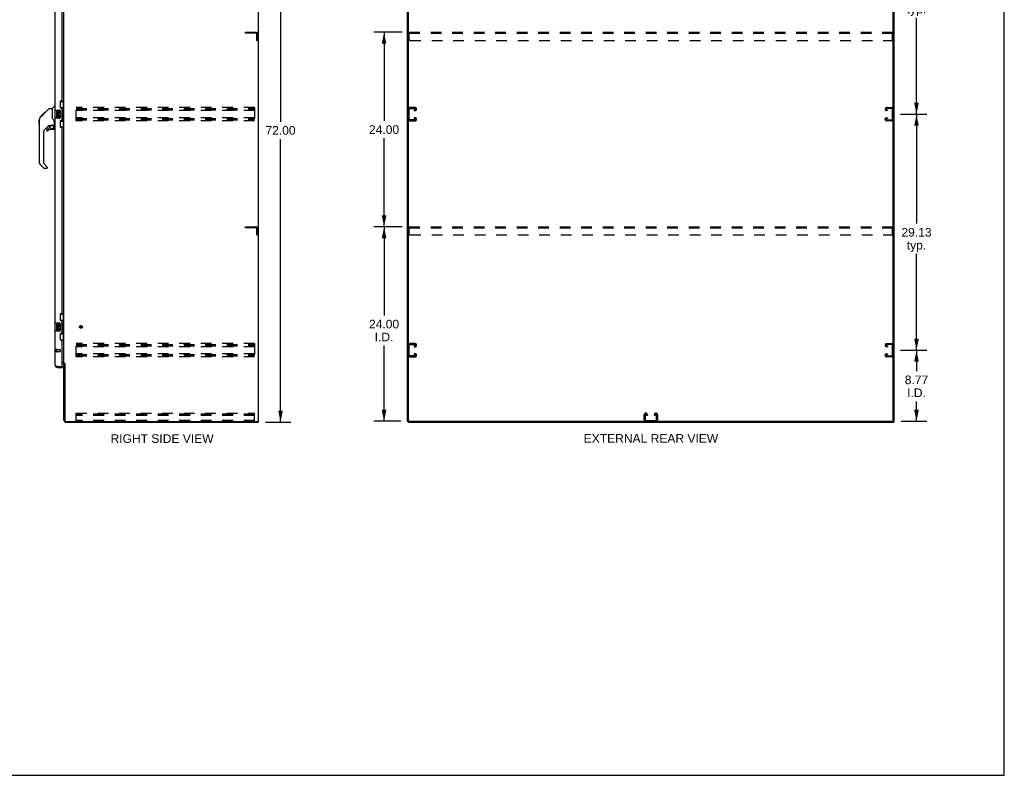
# Model space of a CAD drawing. Header units: inches. Extents: x 0 to 241, y 0 to 156.
# Tile 15 of 17: x 120 to 241, y 0 to 93. Entities that reach past the tile are written whole.
import ezdxf

# ---------------------------------------------------------------- set-up
doc = ezdxf.new("R2010")
doc.units = ezdxf.units.IN
doc.header["$LTSCALE"] = 13.26
doc.header["$MEASUREMENT"] = 0
doc.linetypes.add('HIDDEN', pattern=[0.2, 0.1, -0.1])
doc.layers.get('0').update_dxf_attribs({"linetype": 'CONTINUOUS'})
for name, color, linetype in [('02___PRT_ALL_AXES', 7, 'CONTINUOUS'), ('DEFAULT_2', 8, 'HIDDEN'), ('DIMENSIONS', 7, 'CONTINUOUS')]:
    doc.layers.add(name, color=color, linetype=linetype)
doc.styles.get("Standard").update_dxf_attribs({"font": 'arial.ttf'})
doc.dimstyles.new('DIMSTYLE_1', dxfattribs={"dimtxt": 1.063636, "dimasz": 1.418182, "dimexe": 0.09, "dimexo": 0.07, "dimgap": 0.0375, "dimtad": 0, "dimtih": 1, "dimtoh": 1, "dimzin": 4, "dimdsep": 46, "dimtxsty": 'Standard', "dimblk": '_FILLED', "dimblk1": '_FILLED', "dimblk2": '_FILLED', "dimcen": 0.09, "dimazin": 1, "dimtfac": 1, "dimtdec": 3, "dimtofl": 0, "dimtmove": 0, "dimatfit": 3, "dimldrblk": '_FILLED', "dimfxl": 1, "dimtolj": 1, "dimtzin": 4, "dimarcsym": 0})

# ---------------------------------------------------------------- blocks, each defined once
blk = doc.blocks.new('_FILLED')
at = {"color": 0, "linetype": 'ByBlock'}
blk.add_solid([(0, 0), (-1, 0.2), (-1, -0.2)], dxfattribs=at)
blk = doc.blocks.new('*D2')
at = {"layer": 'DIMENSIONS', "color": 2, "linetype": 'Continuous'}
for p, q in [((149.98, 115.57), (153.1, 115.57)), ((151.82, 115.57), (151.82, 80.64)), ((151.82, 43.57), (151.82, 78.51)), ((149.98, 43.57), (153.1, 43.57))]:
    blk.add_line(p, q, dxfattribs=at)
at = {"layer": 'DIMENSIONS', "color": 2, "linetype": 'Continuous', "xscale": 1.4181818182, "yscale": 1.4181818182, "zscale": 1.4181818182}
for p, rotation in [((151.82, 115.57), 90), ((151.82, 43.57), 270)]:
    blk.add_blockref('_FILLED', p, dxfattribs=dict(at, rotation=rotation))
at = {"layer": 'DIMENSIONS', "color": 2, "linetype": 'Continuous', "insert": (151.82, 80.11), "char_height": 1.064, "width": 3.7168, "attachment_point": 2, "line_spacing_factor": 0.9}
blk.add_mtext('72.00', dxfattribs=at)
blk = doc.blocks.new('*D4')
at = {"layer": 'DIMENSIONS', "color": 2, "linetype": 'Continuous'}
for p, q in [((228.28, 52.45), (231.53, 52.45)), ((230.26, 52.45), (230.26, 49.86)), ((230.26, 43.68), (230.26, 46.14)), ((228.38, 43.68), (231.53, 43.68))]:
    blk.add_line(p, q, dxfattribs=at)
at = {"layer": 'DIMENSIONS', "color": 2, "linetype": 'Continuous', "xscale": 1.4181818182, "yscale": 1.4181818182, "zscale": 1.4181818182}
for p, rotation in [((230.26, 52.45), 90), ((230.26, 43.68), 270)]:
    blk.add_blockref('_FILLED', p, dxfattribs=dict(at, rotation=rotation))
at = {"layer": 'DIMENSIONS', "color": 2, "linetype": 'Continuous', "insert": (230.26, 49.33), "char_height": 1.064, "width": 2.8904, "attachment_point": 2, "line_spacing_factor": 0.9}
blk.add_mtext('8.77\\PI.D.', dxfattribs=at)
blk = doc.blocks.new('*D5')
at = {"layer": 'DIMENSIONS', "color": 2, "linetype": 'Continuous'}
for p, q in [((228.28, 81.57), (231.53, 81.57)), ((230.26, 81.57), (230.26, 68.08)), ((230.26, 52.45), (230.26, 64.35)), ((228.28, 52.45), (231.53, 52.45))]:
    blk.add_line(p, q, dxfattribs=at)
at = {"layer": 'DIMENSIONS', "color": 2, "linetype": 'Continuous', "xscale": 1.4181818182, "yscale": 1.4181818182, "zscale": 1.4181818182}
for p, rotation in [((230.26, 81.57), 90), ((230.26, 52.45), 270)]:
    blk.add_blockref('_FILLED', p, dxfattribs=dict(at, rotation=rotation))
at = {"layer": 'DIMENSIONS', "color": 2, "linetype": 'Continuous', "insert": (230.26, 67.54), "char_height": 1.064, "width": 3.7168, "attachment_point": 2, "line_spacing_factor": 0.9}
blk.add_mtext('29.13\\Ptyp.', dxfattribs=at)
blk = doc.blocks.new('*D6')
at = {"layer": 'DIMENSIONS', "color": 2, "linetype": 'Continuous'}
for p, q in [((228.28, 110.7), (231.53, 110.7)), ((230.26, 110.7), (230.26, 97.2)), ((230.26, 81.57), (230.26, 93.48)), ((228.28, 81.57), (231.53, 81.57))]:
    blk.add_line(p, q, dxfattribs=at)
at = {"layer": 'DIMENSIONS', "color": 2, "linetype": 'Continuous', "xscale": 1.4181818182, "yscale": 1.4181818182, "zscale": 1.4181818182}
for p, rotation in [((230.26, 110.7), 90), ((230.26, 81.57), 270)]:
    blk.add_blockref('_FILLED', p, dxfattribs=dict(at, rotation=rotation))
at = {"layer": 'DIMENSIONS', "color": 2, "linetype": 'Continuous', "insert": (230.26, 96.67), "char_height": 1.064, "width": 3.7168, "attachment_point": 2, "line_spacing_factor": 0.9}
blk.add_mtext('29.13\\Ptyp.', dxfattribs=at)
blk = doc.blocks.new('*D8')
at = {"layer": 'DIMENSIONS', "color": 2, "linetype": 'Continuous'}
for p, q in [((166.82, 67.68), (163.31, 67.68)), ((164.59, 67.68), (164.59, 56.74)), ((164.59, 43.68), (164.59, 53.02)), ((166.67, 43.68), (163.31, 43.68))]:
    blk.add_line(p, q, dxfattribs=at)
at = {"layer": 'DIMENSIONS', "color": 2, "linetype": 'Continuous', "xscale": 1.4181818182, "yscale": 1.4181818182, "zscale": 1.4181818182}
for p, rotation in [((164.59, 67.68), 90), ((164.59, 43.68), 270)]:
    blk.add_blockref('_FILLED', p, dxfattribs=dict(at, rotation=rotation))
at = {"layer": 'DIMENSIONS', "color": 2, "linetype": 'Continuous', "insert": (164.59, 56.21), "char_height": 1.064, "width": 3.7168, "attachment_point": 2, "line_spacing_factor": 0.9}
blk.add_mtext('24.00\\PI.D.', dxfattribs=at)
blk = doc.blocks.new('*D9')
at = {"layer": 'DIMENSIONS', "color": 2, "linetype": 'Continuous'}
for p, q in [((166.82, 91.68), (163.31, 91.68)), ((164.59, 91.68), (164.59, 80.74)), ((164.59, 67.68), (164.59, 78.61)), ((166.82, 67.68), (163.31, 67.68))]:
    blk.add_line(p, q, dxfattribs=at)
at = {"layer": 'DIMENSIONS', "color": 2, "linetype": 'Continuous', "xscale": 1.4181818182, "yscale": 1.4181818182, "zscale": 1.4181818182}
for p, rotation in [((164.59, 91.68), 90), ((164.59, 67.68), 270)]:
    blk.add_blockref('_FILLED', p, dxfattribs=dict(at, rotation=rotation))
at = {"layer": 'DIMENSIONS', "color": 2, "linetype": 'Continuous', "insert": (164.59, 80.21), "char_height": 1.064, "width": 3.7168, "attachment_point": 2, "line_spacing_factor": 0.9}
blk.add_mtext('24.00', dxfattribs=at)

msp = doc.modelspace()

# ---------------------------------------------------------------- linework, layer by layer
at = {"color": 7, "linetype": 'Continuous'}
for p, q in [((241.091, 0), (241.091, 156)), ((149.1, 43.678), (149.1, 115.47)), ((167.604, 43.741), (167.604, 115.47)), ((227.396, 43.678), (227.396, 115.408)), ((124.66, 83.149), (125.1, 83.149)), ((124.696, 82.369), (124.696, 83.149)), ((125.061, 82.124), (125.061, 83.149)), ((122.189, 81.197), (122.467, 81.475)), ((122.295, 81.37), (122.298, 81.373)), ((122.295, 81.37), (122.362, 81.37)), ((122.298, 81.373), (122.365, 81.373)), ((122.299, 81.374), (122.708, 81.784)), ((122.366, 81.374), (122.299, 81.374)), ((122.447, 81.455), (122.38, 81.455)), ((122.467, 81.475), (122.6, 81.608)), ((122.533, 81.542), (122.467, 81.542)), ((122.494, 81.502), (122.467, 81.475)), ((122.615, 81.624), (122.549, 81.624)), ((122.608, 81.616), (122.572, 81.58)), ((122.608, 81.616), (123.232, 82.24)), ((122.692, 81.7), (122.625, 81.7)), ((122.775, 81.784), (122.708, 81.784)), ((122.709, 81.784), (122.71, 81.786)), ((122.709, 81.784), (122.776, 81.784)), ((122.71, 81.786), (122.777, 81.786)), ((123.287, 82.263), (123.649, 82.263)), ((123.649, 82.263), (123.649, 81.159)), ((123.654, 82.269), (123.952, 82.567)), ((124.042, 82.578), (123.98, 82.578)), ((123.982, 82.059), (123.982, 81.089)), ((123.997, 82.074), (124.537, 82.074)), ((124.637, 81.974), (124.637, 81.174)), ((124.696, 82.414), (124.923, 82.414)), ((124.923, 80.734), (124.923, 82.414)), ((124.96, 82.175), (124.96, 82.155)), ((124.96, 82.124), (124.96, 81.024)), ((125.083, 82.124), (124.96, 82.124)), ((125.083, 81.024), (125.083, 82.124)), ((122.062, 80.336), (122.062, 80.923)), ((122.074, 75.635), (122.074, 80.919)), ((123.26, 80.201), (122.758, 79.7)), ((123.294, 80.191), (123.294, 79.865)), ((123.336, 80.196), (123.424, 80.196)), ((123.602, 80.238), (123.609, 80.238)), ((123.609, 80.238), (123.904, 80.238)), ((123.668, 81.166), (123.649, 81.221)), ((123.698, 81.099), (123.668, 81.166)), ((123.787, 80.238), (123.866, 80.158)), ((123.859, 80.151), (123.852, 80.144)), ((123.924, 80.236), (123.924, 80.643)), ((123.963, 80.196), (124.042, 80.196)), ((124.537, 81.074), (123.997, 81.074)), ((124.696, 79.999), (124.696, 80.779)), ((124.696, 80.734), (124.923, 80.734)), ((125.083, 81.024), (124.96, 81.024)), ((124.96, 80.994), (124.96, 80.974)), ((125.061, 79.999), (125.061, 81.024)), ((122.586, 79.282), (122.586, 75.55)), ((122.979, 79.702), (122.979, 79.583)), ((123.058, 79.781), (123.211, 79.781)), ((123.219, 79.785), (123.291, 79.856)), ((123.845, 79.702), (123.609, 79.702)), ((123.904, 80.019), (123.924, 80.019)), ((123.924, 79.781), (123.924, 80.019)), ((124.66, 79.999), (125.1, 79.999)), ((122.641, 74.904), (122.189, 75.357)), ((122.609, 75.494), (123.044, 75.058)), ((122.979, 74.881), (122.697, 74.881)), ((123.058, 75.025), (123.058, 74.96)), ((124.66, 56.899), (125.1, 56.899)), ((124.696, 56.119), (124.696, 56.899)), ((124.696, 56.164), (124.923, 56.164)), ((124.923, 54.484), (124.923, 56.164)), ((124.96, 55.925), (124.96, 55.905)), ((125.083, 55.874), (124.96, 55.874)), ((124.96, 55.874), (124.96, 54.774)), ((125.061, 55.874), (125.061, 56.899)), ((125.083, 54.774), (125.083, 55.874)), ((123.982, 55.809), (123.982, 54.839)), ((123.997, 55.824), (124.537, 55.824)), ((124.537, 54.824), (123.997, 54.824)), ((124.637, 55.724), (124.637, 54.924)), ((125.083, 54.774), (124.96, 54.774)), ((124.96, 54.744), (124.96, 54.724)), ((125.061, 53.749), (125.061, 54.774)), ((124.66, 53.749), (125.1, 53.749)), ((124.696, 53.749), (124.696, 54.529)), ((124.696, 54.484), (124.923, 54.484)), ((124.289, 50.324), (124.289, 50.428)), ((124.876, 50.428), (124.896, 50.428)), ((124.896, 50.428), (124.896, 50.324)), ((125.204, 50.815), (125.1, 50.815)), ((148.986, 43.678), (149.1, 43.678)), ((149.048, 43.678), (149.048, 43.574)), ((167.5, 43.678), (167.615, 43.678)), ((167.552, 43.678), (167.552, 43.574)), ((227.334, 43.678), (167.667, 43.678)), ((227.386, 43.678), (227.5, 43.678)), ((227.448, 43.678), (227.448, 43.574)), ((0, 0), (241.091, 0))]:
    msp.add_line(p, q, dxfattribs=at)
at = {"color": 3, "linetype": 'Continuous'}
for p, q in [((149.048, 115.408), (149.048, 43.741)), ((167.5, 43.678), (167.5, 115.47)), ((227.5, 43.678), (227.5, 115.47)), ((125.1, 50.867), (125.1, 112.282)), ((124.042, 82.074), (124.042, 107.324)), ((124.896, 83.282), (124.896, 106.117)), ((124.646, 83.092), (124.646, 82.472)), ((124.836, 83.222), (124.776, 83.222)), ((124.776, 82.342), (124.836, 82.342)), ((124.896, 80.867), (124.896, 82.282)), ((124.042, 55.824), (124.042, 81.074)), ((124.646, 80.677), (124.646, 80.057)), ((124.836, 80.807), (124.776, 80.807)), ((124.776, 79.927), (124.836, 79.927)), ((124.896, 57.032), (124.896, 79.867)), ((124.646, 56.842), (124.646, 56.222)), ((124.836, 56.972), (124.776, 56.972)), ((124.776, 56.092), (124.836, 56.092)), ((124.896, 54.617), (124.896, 56.032)), ((124.042, 50.571), (124.042, 54.824)), ((124.646, 54.427), (124.646, 53.807)), ((124.836, 54.557), (124.776, 54.557)), ((124.776, 53.677), (124.836, 53.677)), ((124.896, 50.448), (124.896, 53.617)), ((124.896, 51.022), (125.1, 51.022)), ((124.289, 50.428), (124.876, 50.428)), ((124.289, 50.324), (124.896, 50.324)), ((124.958, 50.97), (124.896, 50.97)), ((125.1, 50.867), (125.175, 50.867)), ((125.1, 43.821), (125.1, 50.828)), ((125.191, 50.848), (125.193, 50.844)), ((125.204, 50.826), (125.204, 43.821)), ((125.347, 43.678), (148.986, 43.678)), ((125.347, 43.574), (149.048, 43.574)), ((167.552, 43.574), (227.448, 43.574))]:
    msp.add_line(p, q, dxfattribs=at)
at = {"color": 7, "linetype": 'Continuous'}
for points in [[(122.572, 81.58), (122.55, 81.558), (122.528, 81.536), (122.494, 81.502)], [(123.232, 82.24), (123.239, 82.247), (123.248, 82.253), (123.257, 82.257), (123.267, 82.261), (123.277, 82.263), (123.287, 82.263)], [(124.63, 82.01), (124.632, 82.005), (124.634, 81.999), (124.635, 81.993), (124.636, 81.987), (124.637, 81.981), (124.637, 81.974)], [(124.887, 82.313), (124.89, 82.317), (124.895, 82.325), (124.9, 82.333), (124.904, 82.34), (124.908, 82.347), (124.911, 82.354), (124.914, 82.36), (124.917, 82.365), (124.919, 82.37), (124.92, 82.375), (124.922, 82.38), (124.923, 82.384), (124.923, 82.387), (124.923, 82.391)], [(122.189, 81.197), (122.17, 81.176), (122.144, 81.143), (122.122, 81.108), (122.104, 81.07), (122.09, 81.031), (122.08, 80.99), (122.075, 80.949), (122.074, 80.919)], [(123.424, 80.196), (123.433, 80.197), (123.441, 80.199), (123.451, 80.202), (123.463, 80.206), (123.476, 80.211), (123.491, 80.216), (123.507, 80.221), (123.525, 80.226), (123.544, 80.231), (123.563, 80.234), (123.583, 80.237), (123.602, 80.238)], [(123.871, 80.813), (123.822, 80.884), (123.773, 80.96), (123.733, 81.031), (123.698, 81.099)], [(123.866, 80.158), (123.866, 80.158), (123.866, 80.157), (123.865, 80.156), (123.864, 80.155), (123.862, 80.154), (123.859, 80.151)], [(123.924, 80.643), (123.923, 80.666), (123.918, 80.701), (123.91, 80.735), (123.897, 80.767), (123.882, 80.796), (123.871, 80.813)], [(124.637, 81.174), (124.637, 81.168), (124.636, 81.162), (124.635, 81.156), (124.634, 81.15), (124.632, 81.144), (124.63, 81.138)], [(124.923, 80.758), (124.923, 80.761), (124.923, 80.765), (124.922, 80.769), (124.92, 80.773), (124.919, 80.778), (124.917, 80.783), (124.914, 80.789), (124.911, 80.795), (124.908, 80.801), (124.904, 80.808), (124.9, 80.816), (124.895, 80.823), (124.89, 80.832), (124.887, 80.835)], [(123.904, 80.019), (123.904, 80.033), (123.902, 80.046), (123.899, 80.06), (123.895, 80.073), (123.891, 80.087), (123.885, 80.099), (123.878, 80.111), (123.87, 80.123), (123.862, 80.134), (123.852, 80.144)], [(124.887, 56.063), (124.89, 56.067), (124.895, 56.075), (124.9, 56.083), (124.904, 56.09), (124.908, 56.097), (124.911, 56.104), (124.914, 56.11), (124.917, 56.115), (124.919, 56.12), (124.92, 56.125), (124.922, 56.13), (124.923, 56.134), (124.923, 56.137), (124.923, 56.141)], [(124.63, 55.76), (124.632, 55.755), (124.634, 55.749), (124.635, 55.743), (124.636, 55.737), (124.637, 55.731), (124.637, 55.724)], [(124.637, 54.924), (124.637, 54.918), (124.636, 54.912), (124.635, 54.906), (124.634, 54.9), (124.632, 54.894), (124.63, 54.888)], [(124.923, 54.508), (124.923, 54.511), (124.923, 54.515), (124.922, 54.519), (124.92, 54.523), (124.919, 54.528), (124.917, 54.533), (124.914, 54.539), (124.911, 54.545), (124.908, 54.551), (124.904, 54.558), (124.9, 54.566), (124.895, 54.573), (124.89, 54.582), (124.887, 54.585)]]:
    msp.add_lwpolyline(points, dxfattribs=at)
at = {"color": 3, "linetype": 'Continuous'}
for points in [[(124.201, 50.461), (124.188, 50.467), (124.174, 50.472), (124.161, 50.478), (124.149, 50.483), (124.137, 50.489), (124.125, 50.494), (124.114, 50.5), (124.104, 50.505), (124.095, 50.511), (124.086, 50.516), (124.078, 50.521), (124.07, 50.527), (124.064, 50.532), (124.058, 50.538), (124.053, 50.543), (124.049, 50.549), (124.046, 50.554), (124.044, 50.56), (124.043, 50.565), (124.042, 50.571)], [(124.289, 50.428), (124.259, 50.439), (124.244, 50.445), (124.23, 50.45), (124.215, 50.456), (124.201, 50.461)], [(125.175, 50.867), (125.177, 50.865), (125.178, 50.864), (125.18, 50.862), (125.182, 50.861), (125.183, 50.859), (125.184, 50.858), (125.186, 50.856), (125.187, 50.855), (125.188, 50.853), (125.188, 50.852), (125.189, 50.851), (125.19, 50.849), (125.191, 50.848)], [(125.193, 50.844), (125.194, 50.842), (125.195, 50.841), (125.196, 50.839), (125.197, 50.837), (125.198, 50.836), (125.199, 50.834), (125.2, 50.832), (125.201, 50.83), (125.203, 50.828), (125.204, 50.826)]]:
    msp.add_lwpolyline(points, dxfattribs=at)
at = {"color": 7, "linetype": 'Continuous'}
msp.add_circle((123.609, 79.998), 0.217, dxfattribs=at)
at = {"color": 3, "linetype": 'Continuous'}
for centre, radius, start, end in [((124.776, 83.092), 0.13, 90, 180), ((124.836, 83.282), 0.06, 270, 360), ((124.776, 82.472), 0.13, 180, 270), ((124.836, 82.282), 0.06, 0, 90), ((124.776, 80.677), 0.13, 90, 180), ((124.836, 80.867), 0.06, 270, 360), ((124.776, 80.057), 0.13, 180, 270), ((124.836, 79.867), 0.06, 0, 90), ((124.776, 56.842), 0.13, 90, 180), ((124.776, 56.222), 0.13, 180, 270), ((124.836, 57.032), 0.06, 270, 360), ((124.836, 56.032), 0.06, 0, 90), ((124.776, 54.427), 0.13, 90, 180), ((124.776, 53.807), 0.13, 180, 270), ((124.836, 54.617), 0.06, 270, 360), ((124.836, 53.617), 0.06, 0, 90), ((124.289, 50.571), 0.246, 180, 270), ((124.876, 50.448), 0.02, 270, 360), ((124.958, 50.828), 0.142, 0, 90), ((125.347, 43.821), 0.246, 180, 270), ((125.347, 43.821), 0.143, 180, 270), ((148.986, 43.741), 0.0625, 270, 360)]:
    msp.add_arc(centre, radius, start, end, dxfattribs=at)
at = {"color": 7, "linetype": 'Continuous'}
for centre, radius, start, end in [((123.668, 82.255), 0.0197, 135, 180), ((123.98, 82.539), 0.0394, 90, 135), ((123.997, 82.059), 0.015, 90, 180), ((124.537, 81.974), 0.1, 21.20502, 90), ((122.082, 80.923), 0.0197, 110.96309, 180), ((122.082, 80.336), 0.0197, 180, 246.39296), ((123.336, 79.999), 0.197, 90, 127.44051), ((123.727, 80.019), 0.197, 0, 45), ((123.904, 80.257), 0.0197, 270, 360), ((123.963, 80.236), 0.0394, 180, 270), ((123.997, 81.089), 0.015, 180, 270), ((124.537, 81.174), 0.1, 270, 338.79459), ((123.176, 79.282), 0.591, 135, 180), ((123.058, 79.702), 0.0787, 90, 180), ((123.058, 79.583), 0.0787, 180, 309.5212), ((123.609, 78.915), 0.787, 90, 129.5212), ((123.211, 79.793), 0.0118, 270, 315), ((123.282, 79.865), 0.0118, 315, 360), ((123.845, 79.781), 0.0787, 270, 360), ((122.467, 75.635), 0.394, 180, 225), ((122.664, 75.55), 0.0787, 180, 225), ((122.697, 74.96), 0.0787, 225, 270), ((122.979, 74.96), 0.0787, 270, 360), ((123.011, 75.025), 0.0472, 0, 45), ((123.997, 55.809), 0.015, 90, 180), ((123.997, 54.839), 0.015, 180, 270), ((124.537, 55.724), 0.1, 21.20502, 90), ((124.537, 54.924), 0.1, 270, 338.79459), ((124.289, 50.571), 0.142, 228.61683, 270), ((124.206, 50.714), 0.26, 270, 272.60797), ((167.667, 43.741), 0.0625, 180, 270), ((227.334, 43.741), 0.0625, 270, 360)]:
    msp.add_arc(centre, radius, start, end, dxfattribs=at)
for centre, start_param, end_param in [((124.856, 82.165), -1.5140098, -0.699287), ((124.856, 82.165), -2.4423057, -1.6275828), ((124.856, 80.984), -1.5140098, -0.699287), ((124.856, 80.984), -2.4423057, -1.6275828), ((124.856, 55.915), -1.5140098, -0.699287), ((124.856, 55.915), -2.4423057, -1.6275828), ((124.856, 54.734), -1.5140098, -0.699287), ((124.856, 54.734), -2.4423057, -1.6275828)]:
    msp.add_ellipse(centre, major_axis=(0, 0.18), ratio=0.5794935, start_param=start_param, end_param=end_param, dxfattribs=at)
at = {"layer": '02___PRT_ALL_AXES', "color": 7, "linetype": 'Continuous'}
for p, q in [((124.185, 81.92), (124.185, 81.69)), ((124.248, 81.92), (124.185, 81.92)), ((124.185, 81.69), (124.447, 81.69)), ((124.185, 81.459), (124.185, 81.323)), ((124.248, 81.459), (124.185, 81.459)), ((124.256, 81.654), (124.198, 81.679)), ((124.248, 81.753), (124.248, 81.92)), ((124.311, 81.753), (124.248, 81.753)), ((124.248, 81.323), (124.248, 81.459)), ((124.311, 81.889), (124.311, 81.753)), ((124.372, 81.889), (124.311, 81.889)), ((124.311, 81.365), (124.311, 81.323)), ((124.372, 81.753), (124.372, 81.889)), ((124.437, 81.753), (124.372, 81.753)), ((124.372, 81.302), (124.372, 81.371)), ((124.447, 81.69), (124.42, 81.671)), ((124.437, 81.92), (124.437, 81.753)), ((124.5, 81.92), (124.437, 81.92)), ((124.437, 81.365), (124.437, 81.229)), ((124.481, 81.69), (124.5, 81.69)), ((124.5, 81.69), (124.5, 81.92)), ((124.5, 81.229), (124.5, 81.365)), ((124.437, 81.229), (124.5, 81.229)), ((124.248, 55.67), (124.185, 55.67)), ((124.185, 55.67), (124.185, 55.44)), ((124.185, 55.44), (124.447, 55.44)), ((124.248, 55.209), (124.185, 55.209)), ((124.185, 55.209), (124.185, 55.073)), ((124.256, 55.404), (124.198, 55.429)), ((124.248, 55.503), (124.248, 55.67)), ((124.311, 55.503), (124.248, 55.503)), ((124.248, 55.073), (124.248, 55.209)), ((124.372, 55.639), (124.311, 55.639)), ((124.311, 55.639), (124.311, 55.503)), ((124.311, 55.115), (124.311, 55.073)), ((124.372, 55.503), (124.372, 55.639)), ((124.437, 55.503), (124.372, 55.503)), ((124.372, 55.052), (124.372, 55.121)), ((124.447, 55.44), (124.42, 55.421)), ((124.5, 55.67), (124.437, 55.67)), ((124.437, 55.67), (124.437, 55.503)), ((124.437, 55.115), (124.437, 54.979)), ((124.437, 54.979), (124.5, 54.979)), ((124.481, 55.44), (124.5, 55.44)), ((124.5, 55.44), (124.5, 55.67)), ((124.5, 54.979), (124.5, 55.115))]:
    msp.add_line(p, q, dxfattribs=at)
at = {"layer": '02___PRT_ALL_AXES', "color": 8, "linetype": 'HIDDEN'}
for p, q in [((124.189, 52.552), (124.636, 52.552)), ((124.189, 52.552), (124.189, 52.304)), ((124.189, 52.304), (124.636, 52.304))]:
    msp.add_line(p, q, dxfattribs=at)
msp.add_circle((127.204, 55.324), 0.124, dxfattribs=at)
at = {"layer": '02___PRT_ALL_AXES', "color": 7, "linetype": 'Continuous'}
for centre, radius, start, end in [((124.342, 81.616), 0.157, 156.59665, 341.87913), ((124.342, 81.616), 0.0943, 156.59665, 35.11217), ((124.405, 81.365), 0.0943, 0, 180), ((124.406, 81.36), 0.0362, 83.42855, 161.76278), ((124.405, 81.365), 0.0314, 0, 81.22946), ((124.342, 81.616), 0.157, 25.73705, 27.8532), ((124.346, 81.617), 0.154, 341.41988, 26.19629), ((124.279, 81.323), 0.0943, 180, 248.67039), ((124.279, 81.323), 0.0943, 248.69989, 347.43379), ((124.28, 81.323), 0.0314, 180, 0.04847), ((124.342, 55.366), 0.157, 156.59665, 341.87913), ((124.279, 55.073), 0.0943, 180, 248.67039), ((124.279, 55.073), 0.0943, 248.69989, 347.43379), ((124.342, 55.366), 0.0943, 156.59665, 35.11217), ((124.28, 55.073), 0.0314, 180, 0.04847), ((124.405, 55.115), 0.0943, 0, 180), ((124.406, 55.11), 0.0362, 83.42855, 161.76278), ((124.405, 55.115), 0.0314, 0, 81.22946), ((124.342, 55.366), 0.157, 25.73705, 27.8532), ((124.346, 55.367), 0.154, 341.41988, 26.19629)]:
    msp.add_arc(centre, radius, start, end, dxfattribs=at)
at = {"layer": 'DEFAULT_2', "color": 8, "linetype": 'HIDDEN'}
for p, q in [((147.496, 91.678), (148.75, 91.678)), ((147.496, 91.574), (147.496, 91.678)), ((148.75, 91.574), (147.496, 91.574)), ((148.892, 90.678), (148.892, 91.432)), ((148.996, 90.678), (148.996, 91.432)), ((167.688, 90.803), (167.688, 91.678)), ((167.688, 91.678), (227.313, 91.678)), ((167.688, 91.574), (227.313, 91.574)), ((227.313, 90.803), (227.313, 91.678)), ((148.892, 90.678), (148.996, 90.678)), ((167.813, 90.678), (227.188, 90.678)), ((126.621, 80.762), (126.621, 82.387)), ((148.621, 82.387), (126.621, 82.387)), ((126.621, 82.283), (148.621, 82.283)), ((126.621, 82.193), (148.621, 82.193)), ((126.621, 82.116), (148.621, 82.116)), ((148.621, 82.012), (126.621, 82.012)), ((148.621, 82.387), (148.621, 80.762)), ((167.708, 80.956), (167.708, 82.193)), ((168.424, 82.387), (167.784, 82.387)), ((167.798, 82.283), (168.41, 82.283)), ((168.323, 82.116), (168.323, 82.012)), ((168.41, 82.116), (168.323, 82.116)), ((168.323, 82.012), (168.424, 82.012)), ((168.604, 82.192), (168.604, 82.207)), ((226.396, 82.192), (226.396, 82.207)), ((226.576, 82.387), (227.216, 82.387)), ((226.677, 82.012), (226.576, 82.012)), ((227.202, 82.283), (226.59, 82.283)), ((226.59, 82.116), (226.677, 82.116)), ((226.677, 82.116), (226.677, 82.012)), ((227.292, 80.956), (227.292, 82.193)), ((148.621, 81.137), (126.621, 81.137)), ((126.621, 81.033), (148.621, 81.033)), ((126.621, 80.943), (148.621, 80.943)), ((126.621, 80.866), (148.621, 80.866)), ((148.621, 80.762), (126.621, 80.762)), ((167.784, 80.762), (168.424, 80.762)), ((168.41, 80.866), (167.798, 80.866)), ((168.323, 81.137), (168.323, 81.033)), ((168.424, 81.137), (168.323, 81.137)), ((168.323, 81.033), (168.41, 81.033)), ((168.604, 80.942), (168.604, 80.957)), ((226.396, 80.942), (226.396, 80.957)), ((226.576, 81.137), (226.677, 81.137)), ((227.216, 80.762), (226.576, 80.762)), ((226.677, 81.033), (226.59, 81.033)), ((226.59, 80.866), (227.202, 80.866)), ((226.677, 81.137), (226.677, 81.033)), ((147.496, 67.678), (148.75, 67.678)), ((147.496, 67.574), (147.496, 67.678)), ((148.75, 67.574), (147.496, 67.574)), ((148.892, 66.678), (148.892, 67.432)), ((148.996, 66.678), (148.996, 67.432)), ((167.688, 66.803), (167.688, 67.678)), ((167.688, 67.678), (227.313, 67.678)), ((167.688, 67.574), (227.313, 67.574)), ((227.313, 66.803), (227.313, 67.678)), ((148.892, 66.678), (148.996, 66.678)), ((167.813, 66.678), (227.188, 66.678)), ((124.146, 52.57), (124.146, 52.286)), ((124.189, 52.57), (124.189, 52.286)), ((124.646, 52.542), (124.646, 52.314)), ((148.621, 53.262), (126.621, 53.262)), ((126.621, 51.637), (126.621, 53.262)), ((126.621, 53.158), (148.621, 53.158)), ((126.621, 53.068), (148.621, 53.068)), ((126.621, 52.991), (148.621, 52.991)), ((148.621, 52.887), (126.621, 52.887)), ((148.621, 53.262), (148.621, 51.637)), ((167.708, 51.831), (167.708, 53.068)), ((168.424, 53.262), (167.784, 53.262)), ((167.798, 53.158), (168.41, 53.158)), ((168.323, 52.991), (168.323, 52.887)), ((168.41, 52.991), (168.323, 52.991)), ((168.323, 52.887), (168.424, 52.887)), ((168.604, 53.067), (168.604, 53.082)), ((226.396, 53.067), (226.396, 53.082)), ((226.576, 53.262), (227.216, 53.262)), ((226.677, 52.887), (226.576, 52.887)), ((227.202, 53.158), (226.59, 53.158)), ((226.59, 52.991), (226.677, 52.991)), ((226.677, 52.991), (226.677, 52.887)), ((227.292, 51.831), (227.292, 53.068)), ((148.621, 52.012), (126.621, 52.012)), ((126.621, 51.908), (148.621, 51.908)), ((126.621, 51.818), (148.621, 51.818)), ((126.621, 51.741), (148.621, 51.741)), ((148.621, 51.637), (126.621, 51.637)), ((167.784, 51.637), (168.424, 51.637)), ((168.41, 51.741), (167.798, 51.741)), ((168.323, 52.012), (168.323, 51.908)), ((168.424, 52.012), (168.323, 52.012)), ((168.323, 51.908), (168.41, 51.908)), ((168.604, 51.817), (168.604, 51.832)), ((226.396, 51.817), (226.396, 51.832)), ((226.576, 52.012), (226.677, 52.012)), ((227.216, 51.637), (226.576, 51.637)), ((226.677, 51.908), (226.59, 51.908)), ((226.59, 51.741), (227.202, 51.741)), ((226.677, 52.012), (226.677, 51.908)), ((126.621, 44.678), (148.621, 44.678)), ((126.621, 43.678), (126.621, 44.678)), ((148.621, 44.574), (126.621, 44.574)), ((148.621, 44.573), (126.621, 44.573)), ((148.621, 44.397), (126.621, 44.397)), ((148.621, 43.782), (126.621, 43.782)), ((148.621, 43.678), (148.621, 44.678)), ((196.688, 43.858), (196.688, 44.498)), ((196.792, 44.484), (196.792, 43.872)), ((196.868, 44.678), (196.883, 44.678)), ((196.882, 43.782), (198.119, 43.782)), ((196.959, 44.397), (196.959, 44.484)), ((197.063, 44.397), (196.959, 44.397)), ((197.063, 44.498), (197.063, 44.397)), ((197.938, 44.397), (197.938, 44.498)), ((198.042, 44.397), (197.938, 44.397)), ((198.042, 44.484), (198.042, 44.397)), ((198.118, 44.678), (198.133, 44.678)), ((198.209, 43.872), (198.209, 44.484)), ((198.313, 44.498), (198.313, 43.858))]:
    msp.add_line(p, q, dxfattribs=at)
for radius in [0.164, 0.124]:
    msp.add_circle((127.204, 55.324), radius, dxfattribs=at)
for centre, radius, start, end in [((148.75, 91.432), 0.246, 0, 90), ((148.75, 91.432), 0.142, 0, 90), ((167.813, 90.803), 0.125, 180, 270), ((227.188, 90.803), 0.125, 270, 360), ((167.784, 82.207), 0.18, 90, 180), ((167.798, 82.193), 0.09, 90, 180), ((168.41, 82.193), 0.09, 0, 90), ((168.41, 82.206), 0.09, 270, 351.78079), ((168.424, 82.207), 0.18, 0, 90), ((168.424, 82.192), 0.18, 270, 360), ((226.576, 82.207), 0.18, 90, 180), ((226.576, 82.192), 0.18, 180, 270), ((226.59, 82.193), 0.09, 90, 180), ((226.59, 82.206), 0.09, 188.21921, 270), ((227.202, 82.193), 0.09, 0, 90), ((227.216, 82.207), 0.18, 0, 90), ((167.784, 80.942), 0.18, 180, 270), ((167.798, 80.956), 0.09, 180, 270), ((168.41, 80.943), 0.09, 0, 90), ((168.41, 80.956), 0.09, 270, 351.78079), ((168.424, 80.957), 0.18, 0, 90), ((168.424, 80.942), 0.18, 270, 360), ((226.576, 80.957), 0.18, 90, 180), ((226.576, 80.942), 0.18, 180, 270), ((226.59, 80.943), 0.09, 90, 180), ((226.59, 80.956), 0.09, 188.21921, 270), ((227.202, 80.956), 0.09, 270, 360), ((227.216, 80.942), 0.18, 270, 360), ((148.75, 67.432), 0.246, 0, 90), ((148.75, 67.432), 0.142, 0, 90), ((167.813, 66.803), 0.125, 180, 270), ((227.188, 66.803), 0.125, 270, 360), ((124.168, 52.57), 0.0215, 0, 180), ((124.168, 52.286), 0.0215, 180, 360), ((124.636, 52.542), 0.01, 0, 90), ((124.636, 52.314), 0.01, 270, 360), ((167.784, 53.082), 0.18, 90, 180), ((167.798, 53.068), 0.09, 90, 180), ((168.41, 53.068), 0.09, 0, 90), ((168.41, 53.081), 0.09, 270, 351.78079), ((168.424, 53.082), 0.18, 0, 90), ((168.424, 53.067), 0.18, 270, 360), ((226.576, 53.082), 0.18, 90, 180), ((226.576, 53.067), 0.18, 180, 270), ((226.59, 53.068), 0.09, 90, 180), ((226.59, 53.081), 0.09, 188.21921, 270), ((227.202, 53.068), 0.09, 0, 90), ((227.216, 53.082), 0.18, 0, 90), ((167.784, 51.817), 0.18, 180, 270), ((167.798, 51.831), 0.09, 180, 270), ((168.41, 51.818), 0.09, 0, 90), ((168.41, 51.831), 0.09, 270, 351.78079), ((168.424, 51.832), 0.18, 0, 90), ((168.424, 51.817), 0.18, 270, 360), ((226.576, 51.832), 0.18, 90, 180), ((226.576, 51.817), 0.18, 180, 270), ((226.59, 51.818), 0.09, 90, 180), ((226.59, 51.831), 0.09, 188.21921, 270), ((227.202, 51.831), 0.09, 270, 360), ((227.216, 51.817), 0.18, 270, 360), ((196.868, 44.498), 0.18, 90, 180), ((196.868, 43.858), 0.18, 180, 270), ((196.882, 44.484), 0.09, 98.21921, 180), ((196.882, 43.872), 0.09, 180, 270), ((196.869, 44.484), 0.09, 0, 90), ((196.883, 44.498), 0.18, 0, 90), ((198.118, 44.498), 0.18, 90, 180), ((198.132, 44.484), 0.09, 98.21921, 180), ((198.119, 44.484), 0.09, 0, 90), ((198.119, 43.872), 0.09, 270, 360), ((198.133, 44.498), 0.18, 0, 90), ((198.133, 43.858), 0.18, 270, 360)]:
    msp.add_arc(centre, radius, start, end, dxfattribs=at)

# ---------------------------------------------------------------- texts
at = {"layer": 'DIMENSIONS', "color": 2, "linetype": 'Continuous', "char_height": 1.06364, "attachment_point": 2, "line_spacing_factor": 0.9}
for s, insert, width in [('RIGHT SIDE VIEW', (137.211, 42.081), 12.68456), ('EXTERNAL REAR VIEW', (197.51, 42.101), 16.55951)]:
    msp.add_mtext(s, dxfattribs=dict(at, insert=insert, width=width))

# ---------------------------------------------------------------- dimensions: what is measured, and where the dimension line sits
at = {"layer": 'DIMENSIONS', "color": 2, "linetype": 'Continuous'}
for base, p1, p2, picture, middle in [((151.824, 115.574), (149.908, 43.574), (149.908, 115.574), '*D2', (151.824, 79.568)), ((164.587, 91.678), (166.89, 67.678), (166.89, 91.678), '*D9', (164.573, 79.672))]:
    dim = msp.add_linear_dim(base=base, p1=p1, p2=p2, angle=90, dimstyle='DIMSTYLE_1', dxfattribs=at)
    dim.commit()
    dim.dimension.update_dxf_attribs({"geometry": picture, "text_midpoint": middle, "dimtype": 160})
for base, p1, p2, text, picture, middle in [((230.256781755, 110.699302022), (228.214856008, 81.574302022), (228.214856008, 110.699302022), '<>\\Ptyp.', '*D6', (230.256781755, 95.339074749)), ((230.256781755, 81.574302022), (228.214856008, 52.449302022), (228.214856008, 81.574302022), '<>\\Ptyp.', '*D5', (230.256781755, 66.214074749)), ((164.587, 67.678), (166.744, 43.678), (166.89, 67.678), '<>\\PI.D.', '*D8', (164.587, 54.881)), ((230.257, 52.449), (228.308, 43.678), (228.215, 52.449), '<>\\PI.D.', '*D4', (230.257, 48.002))]:
    dim = msp.add_linear_dim(base=base, p1=p1, p2=p2, angle=90, text=text, dimstyle='DIMSTYLE_1', dxfattribs=at)
    dim.commit()
    dim.dimension.update_dxf_attribs({"geometry": picture, "text_midpoint": middle, "dimtype": 160})

doc.saveas('drawing.dxf')
